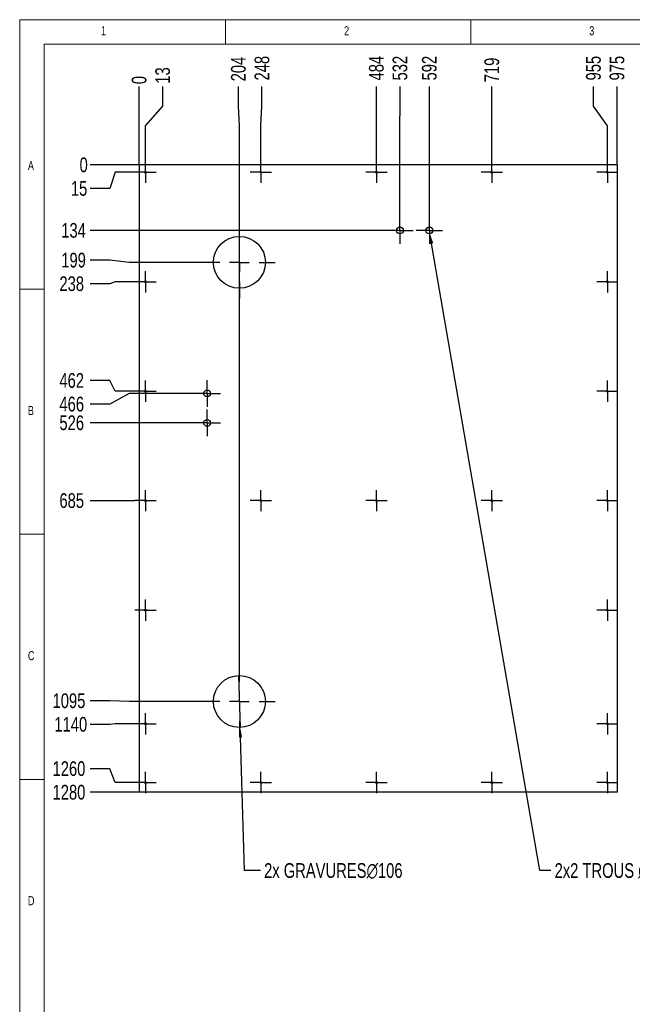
# Model space of a CAD drawing. Header units: millimetres. Extents: x 5 to 589, y 5 to 415.
# Tile 3 of 12: x 5 to 130, y 214 to 415. Entities that reach past the tile are written whole.
import ezdxf

# ---------------------------------------------------------------- set-up
doc = ezdxf.new("R2010")
doc.units = ezdxf.units.MM
doc.header["$PDSIZE"] = -1
doc.linetypes.add('CENTERX2', pattern=[20.32, 12.7, -2.54, 2.54, -2.54])
for name, color, linetype in [('COTES', 1, 'Continuous'), ('GRAVURES', 9, 'Continuous'), ('NOTES', 6, 'Continuous'), ('TRAIT-MIXTES', 3, 'CENTERX2')]:
    doc.layers.add(name, color=color, linetype=linetype)
doc.layers.add('TRAIT-FORT', color=4, linetype='Continuous', lineweight=25)
doc.styles.add('SLDTEXTSTYLE0', font='TXT', dxfattribs={"width": 0.75})
doc.dimstyles.new('SLDDIMSTYLE2', dxfattribs={"dimtxt": 3, "dimasz": 0.333333, "dimexe": 0, "dimexo": 0.0625, "dimgap": 0.75, "dimtad": 0, "dimtih": 1, "dimtoh": 1, "dimdec": 0, "dimlfac": 10, "dimrnd": 1e-09, "dimdsep": 46, "dimtxsty": 'SLDTEXTSTYLE0', "dimblk1": 'ORIGIN', "dimblk2": 'ORIGIN', "dimsah": 1, "dimcen": 0.09, "dimadec": 0, "dimazin": 2, "dimtfac": 1, "dimtdec": 0, "dimtofl": 0, "dimtmove": 0, "dimatfit": 3, "dimldrblk": 'ORIGIN', "dimfxl": 1, "dimfrac": 2, "dimtolj": 1, "dimtzin": 12, "dimarcsym": 0})
doc.dimstyles.new('SLDDIMSTYLE3', dxfattribs={"dimtxt": 3, "dimasz": 2, "dimexe": 0, "dimexo": 0.0625, "dimgap": 0.75, "dimtad": 0, "dimtih": 1, "dimtoh": 1, "dimdec": 0, "dimlfac": 10, "dimrnd": 1e-09, "dimzin": 12, "dimdsep": 46, "dimtxsty": 'SLDTEXTSTYLE0', "dimsah": 1, "dimcen": 0.09, "dimadec": 0, "dimazin": 3, "dimtfac": 1, "dimtdec": 0, "dimtofl": 0, "dimtmove": 0, "dimatfit": 3, "dimfxl": 1, "dimfrac": 2, "dimtolj": 1, "dimtzin": 12, "dimarcsym": 0})
doc.dimstyles.new('SLDDIMSTYLE4', dxfattribs={"dimtxt": 3, "dimasz": 2, "dimexe": 0, "dimexo": 0.0625, "dimgap": 0.75, "dimtad": 0, "dimtih": 1, "dimtoh": 1, "dimdec": 0, "dimlfac": 10, "dimrnd": 1e-09, "dimzin": 12, "dimdsep": 46, "dimtxsty": 'SLDTEXTSTYLE0', "dimblk1": 'NONE', "dimsah": 1, "dimcen": 0, "dimadec": 0, "dimazin": 3, "dimtfac": 1, "dimtdec": 0, "dimtmove": 0, "dimatfit": 3, "dimldrblk": 'NONE', "dimfxl": 1, "dimfrac": 2, "dimtolj": 1, "dimtzin": 12, "dimarcsym": 0})

# ---------------------------------------------------------------- blocks, each defined once
blk = doc.blocks.new('_D_42')
at = {"layer": 'COTES', "color": 0, "lineweight": -2, "transparency": 16777216}
blk.add_line((29.3, 385.36), (19.36, 385.36), dxfattribs=at)
at = {"layer": 'Defpoints', "color": 0, "transparency": 16777216}
for p in [(19.36, 385.36), (29.36, 385.36), (29.36, 385.36)]:
    blk.add_point(p, dxfattribs=at)
at = {"layer": 'COTES', "color": 0, "transparency": 16777216, "insert": (18.05, 385.36), "char_height": 3, "attachment_point": 5, "style": 'SLDTEXTSTYLE0'}
blk.add_mtext('\\A1;0', dxfattribs=at)
blk = doc.blocks.new('_Origin')
at = {"color": 0, "linetype": 'ByBlock', "lineweight": -2}
blk.add_line((0, 0), (-1, 0), dxfattribs=at)
blk.add_circle((0, 0), 0.5, dxfattribs=at)
blk = doc.blocks.new('_D_43')
at = {"layer": 'COTES', "color": 0, "lineweight": -2, "transparency": 16777216}
for p, q in [((24.49, 383.86), (23.36, 380.55)), ((28.43, 383.86), (24.49, 383.86)), ((23.36, 380.55), (19.36, 380.55))]:
    blk.add_line(p, q, dxfattribs=at)
at = {"layer": 'Defpoints', "color": 0, "transparency": 16777216}
for p in [(28.49, 383.86), (29.36, 385.36), (19.36, 380.55)]:
    blk.add_point(p, dxfattribs=at)
at = {"layer": 'COTES', "color": 0, "transparency": 16777216, "insert": (17.11, 380.55), "char_height": 3, "attachment_point": 5, "style": 'SLDTEXTSTYLE0'}
blk.add_mtext('\\A1;15', dxfattribs=at)
blk = doc.blocks.new('_D_44')
at = {"layer": 'COTES', "color": 0, "lineweight": -2, "transparency": 16777216}
blk.add_line((79.8, 371.99), (19.36, 371.99), dxfattribs=at)
at = {"layer": 'Defpoints', "color": 0, "transparency": 16777216}
for p in [(29.36, 385.36), (19.36, 371.99), (79.86, 371.99)]:
    blk.add_point(p, dxfattribs=at)
at = {"layer": 'COTES', "color": 0, "transparency": 16777216, "insert": (15.99, 371.99), "char_height": 3, "attachment_point": 5, "style": 'SLDTEXTSTYLE0'}
blk.add_mtext('\\A1;134', dxfattribs=at)
blk = doc.blocks.new('_D_45')
at = {"layer": 'COTES', "color": 0, "lineweight": -2, "transparency": 16777216}
for p, q in [((23.36, 365.92), (19.36, 365.92)), ((27.36, 365.49), (23.36, 365.92)), ((42.45, 365.49), (27.36, 365.49))]:
    blk.add_line(p, q, dxfattribs=at)
at = {"layer": 'Defpoints', "color": 0, "transparency": 16777216}
for p in [(29.36, 385.36), (19.36, 365.92), (42.51, 365.49)]:
    blk.add_point(p, dxfattribs=at)
at = {"layer": 'COTES', "color": 0, "transparency": 16777216, "insert": (15.99, 365.92), "char_height": 3, "attachment_point": 5, "style": 'SLDTEXTSTYLE0'}
blk.add_mtext('\\A1;199', dxfattribs=at)
blk = doc.blocks.new('_D_46')
at = {"layer": 'COTES', "color": 0, "lineweight": -2, "transparency": 16777216}
for p, q in [((23.36, 361.11), (19.36, 361.11)), ((24.49, 361.53), (23.36, 361.11)), ((28.43, 361.53), (24.49, 361.53))]:
    blk.add_line(p, q, dxfattribs=at)
at = {"layer": 'Defpoints', "color": 0, "transparency": 16777216}
for p in [(29.36, 385.36), (19.36, 361.11), (28.49, 361.53)]:
    blk.add_point(p, dxfattribs=at)
at = {"layer": 'COTES', "color": 0, "transparency": 16777216, "insert": (15.61, 361.11), "char_height": 3, "attachment_point": 5, "style": 'SLDTEXTSTYLE0'}
blk.add_mtext('\\A1;238', dxfattribs=at)
blk = doc.blocks.new('_D_47')
at = {"layer": 'COTES', "color": 0, "lineweight": -2, "transparency": 16777216}
for p, q in [((23.36, 341.37), (19.36, 341.37)), ((24.49, 339.2), (23.36, 341.37)), ((28.43, 339.2), (24.49, 339.2))]:
    blk.add_line(p, q, dxfattribs=at)
at = {"layer": 'Defpoints', "color": 0, "transparency": 16777216}
for p in [(29.36, 385.36), (19.36, 341.37), (28.49, 339.2)]:
    blk.add_point(p, dxfattribs=at)
at = {"layer": 'COTES', "color": 0, "transparency": 16777216, "insert": (15.61, 341.37), "char_height": 3, "attachment_point": 5, "style": 'SLDTEXTSTYLE0'}
blk.add_mtext('\\A1;462', dxfattribs=at)
blk = doc.blocks.new('_D_48')
at = {"layer": 'COTES', "color": 0, "lineweight": -2, "transparency": 16777216}
for p, q in [((27.36, 338.74), (23.36, 336.56)), ((40.46, 338.74), (27.36, 338.74)), ((23.36, 336.56), (19.36, 336.56))]:
    blk.add_line(p, q, dxfattribs=at)
at = {"layer": 'Defpoints', "color": 0, "transparency": 16777216}
for p in [(29.36, 385.36), (40.53, 338.74), (19.36, 336.56)]:
    blk.add_point(p, dxfattribs=at)
at = {"layer": 'COTES', "color": 0, "transparency": 16777216, "insert": (15.61, 336.56), "char_height": 3, "attachment_point": 5, "style": 'SLDTEXTSTYLE0'}
blk.add_mtext('\\A1;466', dxfattribs=at)
blk = doc.blocks.new('_D_49')
at = {"layer": 'COTES', "color": 0, "lineweight": -2, "transparency": 16777216}
blk.add_line((40.46, 332.74), (19.36, 332.74), dxfattribs=at)
at = {"layer": 'Defpoints', "color": 0, "transparency": 16777216}
for p in [(29.36, 385.36), (19.36, 332.74), (40.53, 332.74)]:
    blk.add_point(p, dxfattribs=at)
at = {"layer": 'COTES', "color": 0, "transparency": 16777216, "insert": (15.61, 332.74), "char_height": 3, "attachment_point": 5, "style": 'SLDTEXTSTYLE0'}
blk.add_mtext('\\A1;526', dxfattribs=at)
blk = doc.blocks.new('_D_50')
at = {"layer": 'COTES', "color": 0, "lineweight": -2, "transparency": 16777216}
blk.add_line((28.43, 316.86), (19.36, 316.86), dxfattribs=at)
at = {"layer": 'Defpoints', "color": 0, "transparency": 16777216}
for p in [(29.36, 385.36), (19.36, 316.86), (28.49, 316.86)]:
    blk.add_point(p, dxfattribs=at)
at = {"layer": 'COTES', "color": 0, "transparency": 16777216, "insert": (15.61, 316.86), "char_height": 3, "attachment_point": 5, "style": 'SLDTEXTSTYLE0'}
blk.add_mtext('\\A1;685', dxfattribs=at)
blk = doc.blocks.new('_D_51')
at = {"layer": 'COTES', "color": 0, "lineweight": -2, "transparency": 16777216}
for p, q in [((23.36, 276.02), (19.36, 276.02)), ((27.36, 275.89), (23.36, 276.02)), ((42.45, 275.89), (27.36, 275.89))]:
    blk.add_line(p, q, dxfattribs=at)
at = {"layer": 'Defpoints', "color": 0, "transparency": 16777216}
for p in [(29.36, 385.36), (19.36, 276.02), (42.51, 275.89)]:
    blk.add_point(p, dxfattribs=at)
at = {"layer": 'COTES', "color": 0, "transparency": 16777216, "insert": (15.05, 276.02), "char_height": 3, "attachment_point": 5, "style": 'SLDTEXTSTYLE0'}
blk.add_mtext('\\A1;1095', dxfattribs=at)
blk = doc.blocks.new('_D_52')
at = {"layer": 'COTES', "color": 0, "lineweight": -2, "transparency": 16777216}
for p, q in [((24.49, 271.34), (23.36, 271.21)), ((28.43, 271.34), (24.49, 271.34)), ((23.36, 271.21), (19.36, 271.21))]:
    blk.add_line(p, q, dxfattribs=at)
at = {"layer": 'Defpoints', "color": 0, "transparency": 16777216}
for p in [(29.36, 385.36), (28.49, 271.34), (19.36, 271.21)]:
    blk.add_point(p, dxfattribs=at)
at = {"layer": 'COTES', "color": 0, "transparency": 16777216, "insert": (15.42, 271.21), "char_height": 3, "attachment_point": 5, "style": 'SLDTEXTSTYLE0'}
blk.add_mtext('\\A1;1140', dxfattribs=at)
blk = doc.blocks.new('_D_53')
at = {"layer": 'COTES', "color": 0, "lineweight": -2, "transparency": 16777216}
for p, q in [((23.36, 262.17), (19.36, 262.17)), ((24.49, 259.34), (23.36, 262.17)), ((28.43, 259.34), (24.49, 259.34))]:
    blk.add_line(p, q, dxfattribs=at)
at = {"layer": 'Defpoints', "color": 0, "transparency": 16777216}
for p in [(29.36, 385.36), (19.36, 262.17), (28.49, 259.34)]:
    blk.add_point(p, dxfattribs=at)
at = {"layer": 'COTES', "color": 0, "transparency": 16777216, "insert": (15.05, 262.17), "char_height": 3, "attachment_point": 5, "style": 'SLDTEXTSTYLE0'}
blk.add_mtext('\\A1;1260', dxfattribs=at)
blk = doc.blocks.new('_D_54')
at = {"layer": 'COTES', "color": 0, "lineweight": -2, "transparency": 16777216}
blk.add_line((29.3, 257.36), (19.36, 257.36), dxfattribs=at)
at = {"layer": 'Defpoints', "color": 0, "transparency": 16777216}
for p in [(29.36, 385.36), (19.36, 257.36), (29.36, 257.36)]:
    blk.add_point(p, dxfattribs=at)
at = {"layer": 'COTES', "color": 0, "transparency": 16777216, "insert": (15.05, 257.36), "char_height": 3, "attachment_point": 5, "style": 'SLDTEXTSTYLE0'}
blk.add_mtext('\\A1;1280', dxfattribs=at)
blk = doc.blocks.new('_D_55')
at = {"layer": 'COTES', "color": 0, "lineweight": -2, "transparency": 16777216}
blk.add_line((29.36, 385.43), (29.36, 401.36), dxfattribs=at)
at = {"layer": 'Defpoints', "color": 0, "transparency": 16777216}
for p in [(29.36, 401.36), (29.36, 385.36), (29.36, 385.36)]:
    blk.add_point(p, dxfattribs=at)
at = {"layer": 'COTES', "color": 0, "transparency": 16777216, "insert": (29.36, 402.68), "char_height": 3, "attachment_point": 5, "rotation": 90, "style": 'SLDTEXTSTYLE0'}
blk.add_mtext('\\A1;0', dxfattribs=at)
blk = doc.blocks.new('_D_56')
at = {"layer": 'COTES', "color": 0, "lineweight": -2, "transparency": 16777216}
for p, q in [((34.17, 397.36), (34.17, 401.36)), ((30.66, 393.36), (34.17, 397.36)), ((30.66, 386.1), (30.66, 393.36))]:
    blk.add_line(p, q, dxfattribs=at)
at = {"layer": 'Defpoints', "color": 0, "transparency": 16777216}
for p in [(34.17, 401.36), (30.66, 386.03), (29.36, 385.36)]:
    blk.add_point(p, dxfattribs=at)
at = {"layer": 'COTES', "color": 0, "transparency": 16777216, "insert": (34.17, 403.61), "char_height": 3, "attachment_point": 5, "rotation": 90, "style": 'SLDTEXTSTYLE0'}
blk.add_mtext('\\A1;13', dxfattribs=at)
blk = doc.blocks.new('_D_57')
at = {"layer": 'COTES', "color": 0, "lineweight": -2, "transparency": 16777216}
for p, q in [((49.61, 397.36), (49.61, 401.36)), ((49.81, 393.36), (49.61, 397.36)), ((49.81, 283.25), (49.81, 393.36))]:
    blk.add_line(p, q, dxfattribs=at)
at = {"layer": 'Defpoints', "color": 0, "transparency": 16777216}
for p in [(49.61, 401.36), (29.36, 385.36), (49.81, 283.19)]:
    blk.add_point(p, dxfattribs=at)
at = {"layer": 'COTES', "color": 0, "transparency": 16777216, "insert": (49.61, 404.93), "char_height": 3, "attachment_point": 5, "rotation": 90, "style": 'SLDTEXTSTYLE0'}
blk.add_mtext('\\A1;204', dxfattribs=at)
blk = doc.blocks.new('_D_58')
at = {"layer": 'COTES', "color": 0, "lineweight": -2, "transparency": 16777216}
for p, q in [((54.42, 397.36), (54.42, 401.36)), ((54.21, 393.36), (54.42, 397.36)), ((54.21, 386.1), (54.21, 393.36))]:
    blk.add_line(p, q, dxfattribs=at)
at = {"layer": 'Defpoints', "color": 0, "transparency": 16777216}
for p in [(54.42, 401.36), (54.21, 386.03), (29.36, 385.36)]:
    blk.add_point(p, dxfattribs=at)
at = {"layer": 'COTES', "color": 0, "transparency": 16777216, "insert": (54.42, 405.11), "char_height": 3, "attachment_point": 5, "rotation": 90, "style": 'SLDTEXTSTYLE0'}
blk.add_mtext('\\A1;248', dxfattribs=at)
blk = doc.blocks.new('_D_59')
at = {"layer": 'COTES', "color": 0, "lineweight": -2, "transparency": 16777216}
for p, q in [((77.76, 397.36), (77.76, 401.36)), ((77.76, 393.36), (77.76, 397.36)), ((77.76, 386.1), (77.76, 393.36))]:
    blk.add_line(p, q, dxfattribs=at)
at = {"layer": 'Defpoints', "color": 0, "transparency": 16777216}
for p in [(77.76, 401.36), (77.76, 386.03), (29.36, 385.36)]:
    blk.add_point(p, dxfattribs=at)
at = {"layer": 'COTES', "color": 0, "transparency": 16777216, "insert": (77.76, 405.11), "char_height": 3, "attachment_point": 5, "rotation": 90, "style": 'SLDTEXTSTYLE0'}
blk.add_mtext('\\A1;484', dxfattribs=at)
blk = doc.blocks.new('_D_60')
at = {"layer": 'COTES', "color": 0, "lineweight": -2, "transparency": 16777216}
for p, q in [((82.57, 397.36), (82.57, 401.36)), ((82.56, 393.36), (82.57, 397.36)), ((82.56, 374.75), (82.56, 393.36))]:
    blk.add_line(p, q, dxfattribs=at)
at = {"layer": 'Defpoints', "color": 0, "transparency": 16777216}
for p in [(82.57, 401.36), (29.36, 385.36), (82.56, 374.69)]:
    blk.add_point(p, dxfattribs=at)
at = {"layer": 'COTES', "color": 0, "transparency": 16777216, "insert": (82.57, 405.11), "char_height": 3, "attachment_point": 5, "rotation": 90, "style": 'SLDTEXTSTYLE0'}
blk.add_mtext('\\A1;532', dxfattribs=at)
blk = doc.blocks.new('_D_61')
at = {"layer": 'COTES', "color": 0, "lineweight": -2, "transparency": 16777216}
blk.add_line((88.56, 374.75), (88.56, 401.36), dxfattribs=at)
at = {"layer": 'Defpoints', "color": 0, "transparency": 16777216}
for p in [(88.56, 401.36), (29.36, 385.36), (88.56, 374.69)]:
    blk.add_point(p, dxfattribs=at)
at = {"layer": 'COTES', "color": 0, "transparency": 16777216, "insert": (88.56, 405.11), "char_height": 3, "attachment_point": 5, "rotation": 90, "style": 'SLDTEXTSTYLE0'}
blk.add_mtext('\\A1;592', dxfattribs=at)
blk = doc.blocks.new('_D_62')
at = {"layer": 'COTES', "color": 0, "lineweight": -2, "transparency": 16777216}
blk.add_line((101.31, 386.1), (101.31, 401.36), dxfattribs=at)
at = {"layer": 'Defpoints', "color": 0, "transparency": 16777216}
for p in [(101.31, 401.36), (101.31, 386.03), (29.36, 385.36)]:
    blk.add_point(p, dxfattribs=at)
at = {"layer": 'COTES', "color": 0, "transparency": 16777216, "insert": (101.31, 404.74), "char_height": 3, "attachment_point": 5, "rotation": 90, "style": 'SLDTEXTSTYLE0'}
blk.add_mtext('\\A1;719', dxfattribs=at)
blk = doc.blocks.new('_D_63')
at = {"layer": 'COTES', "color": 0, "lineweight": -2, "transparency": 16777216}
for p, q in [((122.03, 397.36), (122.03, 401.36)), ((124.86, 393.36), (122.03, 397.36)), ((124.86, 386.1), (124.86, 393.36))]:
    blk.add_line(p, q, dxfattribs=at)
at = {"layer": 'Defpoints', "color": 0, "transparency": 16777216}
for p in [(122.03, 401.36), (124.86, 386.03), (29.36, 385.36)]:
    blk.add_point(p, dxfattribs=at)
at = {"layer": 'COTES', "color": 0, "transparency": 16777216, "insert": (122.03, 405.11), "char_height": 3, "attachment_point": 5, "rotation": 90, "style": 'SLDTEXTSTYLE0'}
blk.add_mtext('\\A1;955', dxfattribs=at)
blk = doc.blocks.new('_D_64')
at = {"layer": 'COTES', "color": 0, "lineweight": -2, "transparency": 16777216}
blk.add_line((126.84, 385.43), (126.84, 401.36), dxfattribs=at)
at = {"layer": 'Defpoints', "color": 0, "transparency": 16777216}
for p in [(126.84, 401.36), (29.36, 385.36), (126.84, 385.36)]:
    blk.add_point(p, dxfattribs=at)
at = {"layer": 'COTES', "color": 0, "transparency": 16777216, "insert": (126.84, 405.11), "char_height": 3, "attachment_point": 5, "rotation": 90, "style": 'SLDTEXTSTYLE0'}
blk.add_mtext('\\A1;975', dxfattribs=at)
blk = doc.blocks.new('_D_65')
at = {"layer": 'COTES', "color": 0, "lineweight": -2, "transparency": 16777216}
for p, q in [((49.65, 281.19), (49.97, 270.59)), ((50.85, 241.4), (50.03, 268.59)), ((54.09, 241.4), (50.85, 241.4))]:
    blk.add_line(p, q, dxfattribs=at)
at = {"layer": 'COTES', "color": 0, "transparency": 16777216}
blk.add_solid([(50.36, 268.6), (49.7, 268.58), (49.97, 270.59)], dxfattribs=at)
at = {"layer": 'Defpoints', "color": 0, "transparency": 16777216}
for p in [(49.65, 281.19), (49.97, 270.59)]:
    blk.add_point(p, dxfattribs=at)
at = {"layer": 'COTES', "color": 0, "transparency": 16777216, "insert": (54.84, 242.9), "char_height": 3, "attachment_point": 1, "style": 'SLDTEXTSTYLE0'}
blk.add_mtext('\\A1;2x GRAVURES∅106', dxfattribs=at)
blk = doc.blocks.new('_None')
blk = doc.blocks.new('_D_66')
at = {"layer": 'COTES', "color": 0, "lineweight": -2, "transparency": 16777216}
for p, q in [((88.44, 372.68), (88.68, 371.3)), ((111.09, 241.4), (89.02, 369.33)), ((113.35, 241.4), (111.09, 241.4))]:
    blk.add_line(p, q, dxfattribs=at)
at = {"layer": 'COTES', "color": 0, "transparency": 16777216}
blk.add_solid([(89.35, 369.39), (88.69, 369.27), (88.68, 371.3)], dxfattribs=at)
at = {"layer": 'Defpoints', "color": 0, "transparency": 16777216}
for p in [(88.44, 372.68), (88.68, 371.3)]:
    blk.add_point(p, dxfattribs=at)
at = {"layer": 'COTES', "color": 0, "transparency": 16777216, "insert": (114.1, 242.9), "char_height": 3, "attachment_point": 1, "style": 'SLDTEXTSTYLE0'}
blk.add_mtext('\\A1;2x2 TROUS ∅14', dxfattribs=at)
blk = doc.blocks.new('SW_CENTERMARKSYMBOL_31')
at = {"layer": 'TRAIT-MIXTES', "color": 0}
for p, q in [((0, 2), (0, 2.7)), ((-2, 0), (-2.7, 0)), ((0, 0), (-2, 0)), ((0, 0), (0, 2)), ((0, 0), (0, -2)), ((0, 0), (2, 0)), ((2, 0), (2.7, 0)), ((0, -2), (0, -2.7))]:
    blk.add_line(p, q, dxfattribs=at)
blk = doc.blocks.new('SW_CENTERMARKSYMBOL_32')
at = {"layer": 'TRAIT-MIXTES', "color": 0}
for p, q in [((0, 2), (0, 2.7)), ((-2, 0), (-2.7, 0)), ((0, 0), (-2, 0)), ((0, 0), (0, 2)), ((0, 0), (0, -2)), ((0, 0), (2, 0)), ((2, 0), (2.7, 0)), ((0, -2), (0, -2.7))]:
    blk.add_line(p, q, dxfattribs=at)
blk = doc.blocks.new('SW_CENTERMARKSYMBOL_33')
at = {"layer": 'TRAIT-MIXTES', "color": 0}
for p, q in [((0, 2), (0, 2.7)), ((-2, 0), (-2.7, 0)), ((0, 0), (-2, 0)), ((0, 0), (0, 2)), ((0, 0), (0, -2)), ((0, 0), (2, 0)), ((2, 0), (2.7, 0)), ((0, -2), (0, -2.7))]:
    blk.add_line(p, q, dxfattribs=at)
blk = doc.blocks.new('SW_CENTERMARKSYMBOL_34')
at = {"layer": 'TRAIT-MIXTES', "color": 0}
for p, q in [((0, 2), (0, 2.7)), ((-2, 0), (-2.7, 0)), ((0, 0), (-2, 0)), ((0, 0), (0, 2)), ((0, 0), (0, -2)), ((0, 0), (2, 0)), ((2, 0), (2.7, 0)), ((0, -2), (0, -2.7))]:
    blk.add_line(p, q, dxfattribs=at)
blk = doc.blocks.new('SW_CENTERMARKSYMBOL_35')
at = {"layer": 'TRAIT-MIXTES', "color": 0}
for p, q in [((0, 2), (0, 2.17)), ((-2, 0), (-2.17, 0)), ((0, 0), (-2, 0)), ((0, 0), (0, 2)), ((0, 0), (0, -2)), ((0, 0), (2, 0)), ((2, 0), (2.17, 0)), ((0, -2), (0, -2.17))]:
    blk.add_line(p, q, dxfattribs=at)
blk = doc.blocks.new('SW_CENTERMARKSYMBOL_36')
at = {"layer": 'TRAIT-MIXTES', "color": 0}
for p, q in [((0, 2), (0, 2.17)), ((-2, 0), (-2.17, 0)), ((0, 0), (-2, 0)), ((0, 0), (0, 2)), ((0, 0), (0, -2)), ((0, 0), (2, 0)), ((2, 0), (2.17, 0)), ((0, -2), (0, -2.17))]:
    blk.add_line(p, q, dxfattribs=at)
blk = doc.blocks.new('SW_CENTERMARKSYMBOL_37')
at = {"layer": 'TRAIT-MIXTES', "color": 0}
for p, q in [((0, 2), (0, 2.17)), ((-2, 0), (-2.17, 0)), ((0, 0), (-2, 0)), ((0, 0), (0, 2)), ((0, 0), (0, -2)), ((0, 0), (2, 0)), ((2, 0), (2.17, 0)), ((0, -2), (0, -2.17))]:
    blk.add_line(p, q, dxfattribs=at)
blk = doc.blocks.new('SW_CENTERMARKSYMBOL_38')
at = {"layer": 'TRAIT-MIXTES', "color": 0}
for p, q in [((0, 2), (0, 2.17)), ((-2, 0), (-2.17, 0)), ((0, 0), (-2, 0)), ((0, 0), (0, 2)), ((0, 0), (0, -2)), ((0, 0), (2, 0)), ((2, 0), (2.17, 0)), ((0, -2), (0, -2.17))]:
    blk.add_line(p, q, dxfattribs=at)
blk = doc.blocks.new('SW_CENTERMARKSYMBOL_39')
at = {"layer": 'TRAIT-MIXTES', "color": 0}
for p, q in [((0, 2), (0, 2.17)), ((-2, 0), (-2.17, 0)), ((0, 0), (-2, 0)), ((0, 0), (0, 2)), ((0, 0), (0, -2)), ((0, 0), (2, 0)), ((2, 0), (2.17, 0)), ((0, -2), (0, -2.17))]:
    blk.add_line(p, q, dxfattribs=at)
blk = doc.blocks.new('SW_CENTERMARKSYMBOL_40')
at = {"layer": 'TRAIT-MIXTES', "color": 0}
for p, q in [((0, 2), (0, 2.17)), ((-2, 0), (-2.17, 0)), ((0, 0), (-2, 0)), ((0, 0), (0, 2)), ((0, 0), (0, -2)), ((0, 0), (2, 0)), ((2, 0), (2.17, 0)), ((0, -2), (0, -2.17))]:
    blk.add_line(p, q, dxfattribs=at)
blk = doc.blocks.new('SW_CENTERMARKSYMBOL_41')
at = {"layer": 'TRAIT-MIXTES', "color": 0}
for p, q in [((0, 2), (0, 2.17)), ((-2, 0), (-2.17, 0)), ((0, 0), (-2, 0)), ((0, 0), (0, 2)), ((0, 0), (0, -2)), ((0, 0), (2, 0)), ((2, 0), (2.17, 0)), ((0, -2), (0, -2.17))]:
    blk.add_line(p, q, dxfattribs=at)
blk = doc.blocks.new('SW_CENTERMARKSYMBOL_42')
at = {"layer": 'TRAIT-MIXTES', "color": 0}
for p, q in [((0, 2), (0, 2.17)), ((-2, 0), (-2.17, 0)), ((0, 0), (-2, 0)), ((0, 0), (0, 2)), ((0, 0), (0, -2)), ((0, 0), (2, 0)), ((2, 0), (2.17, 0)), ((0, -2), (0, -2.17))]:
    blk.add_line(p, q, dxfattribs=at)
blk = doc.blocks.new('SW_CENTERMARKSYMBOL_43')
at = {"layer": 'TRAIT-MIXTES', "color": 0}
for p, q in [((0, 2), (0, 2.17)), ((-2, 0), (-2.17, 0)), ((0, 0), (-2, 0)), ((0, 0), (0, 2)), ((0, 0), (0, -2)), ((0, 0), (2, 0)), ((2, 0), (2.17, 0)), ((0, -2), (0, -2.17))]:
    blk.add_line(p, q, dxfattribs=at)
blk = doc.blocks.new('SW_CENTERMARKSYMBOL_44')
at = {"layer": 'TRAIT-MIXTES', "color": 0}
for p, q in [((0, 2), (0, 2.17)), ((-2, 0), (-2.17, 0)), ((0, 0), (-2, 0)), ((0, 0), (0, 2)), ((0, 0), (0, -2)), ((0, 0), (2, 0)), ((2, 0), (2.17, 0)), ((0, -2), (0, -2.17))]:
    blk.add_line(p, q, dxfattribs=at)
blk = doc.blocks.new('SW_CENTERMARKSYMBOL_45')
at = {"layer": 'TRAIT-MIXTES', "color": 0}
for p, q in [((0, 2), (0, 2.17)), ((-2, 0), (-2.17, 0)), ((0, 0), (-2, 0)), ((0, 0), (0, 2)), ((0, 0), (0, -2)), ((0, 0), (2, 0)), ((2, 0), (2.17, 0)), ((0, -2), (0, -2.17))]:
    blk.add_line(p, q, dxfattribs=at)
blk = doc.blocks.new('SW_CENTERMARKSYMBOL_46')
at = {"layer": 'TRAIT-MIXTES', "color": 0}
for p, q in [((0, 2), (0, 2.17)), ((-2, 0), (-2.17, 0)), ((0, 0), (-2, 0)), ((0, 0), (0, 2)), ((0, 0), (0, -2)), ((0, 0), (2, 0)), ((2, 0), (2.17, 0)), ((0, -2), (0, -2.17))]:
    blk.add_line(p, q, dxfattribs=at)
blk = doc.blocks.new('SW_CENTERMARKSYMBOL_47')
at = {"layer": 'TRAIT-MIXTES', "color": 0}
for p, q in [((0, 2), (0, 2.17)), ((-2, 0), (-2.17, 0)), ((0, 0), (-2, 0)), ((0, 0), (0, 2)), ((0, 0), (0, -2)), ((0, 0), (2, 0)), ((2, 0), (2.17, 0)), ((0, -2), (0, -2.17))]:
    blk.add_line(p, q, dxfattribs=at)
blk = doc.blocks.new('SW_CENTERMARKSYMBOL_48')
at = {"layer": 'TRAIT-MIXTES', "color": 0}
for p, q in [((0, 2), (0, 2.17)), ((-2, 0), (-2.17, 0)), ((0, 0), (-2, 0)), ((0, 0), (0, 2)), ((0, 0), (0, -2)), ((0, 0), (2, 0)), ((2, 0), (2.17, 0)), ((0, -2), (0, -2.17))]:
    blk.add_line(p, q, dxfattribs=at)
blk = doc.blocks.new('SW_CENTERMARKSYMBOL_49')
at = {"layer": 'TRAIT-MIXTES', "color": 0}
for p, q in [((0, 2), (0, 2.17)), ((-2, 0), (-2.17, 0)), ((0, 0), (-2, 0)), ((0, 0), (0, 2)), ((0, 0), (0, -2)), ((0, 0), (2, 0)), ((2, 0), (2.17, 0)), ((0, -2), (0, -2.17))]:
    blk.add_line(p, q, dxfattribs=at)
blk = doc.blocks.new('SW_CENTERMARKSYMBOL_50')
at = {"layer": 'TRAIT-MIXTES', "color": 0}
for p, q in [((0, 2), (0, 2.17)), ((-2, 0), (-2.17, 0)), ((0, 0), (-2, 0)), ((0, 0), (0, 2)), ((0, 0), (0, -2)), ((0, 0), (2, 0)), ((2, 0), (2.17, 0)), ((0, -2), (0, -2.17))]:
    blk.add_line(p, q, dxfattribs=at)
blk = doc.blocks.new('SW_CENTERMARKSYMBOL_51')
at = {"layer": 'TRAIT-MIXTES', "color": 0}
for p, q in [((0, 2), (0, 2.17)), ((-2, 0), (-2.17, 0)), ((0, 0), (-2, 0)), ((0, 0), (0, 2)), ((0, 0), (0, -2)), ((0, 0), (2, 0)), ((2, 0), (2.17, 0)), ((0, -2), (0, -2.17))]:
    blk.add_line(p, q, dxfattribs=at)
blk = doc.blocks.new('SW_CENTERMARKSYMBOL_52')
at = {"layer": 'TRAIT-MIXTES', "color": 0}
for p, q in [((0, 2), (0, 2.17)), ((-2, 0), (-2.17, 0)), ((0, 0), (-2, 0)), ((0, 0), (0, 2)), ((0, 0), (0, -2)), ((0, 0), (2, 0)), ((2, 0), (2.17, 0)), ((0, -2), (0, -2.17))]:
    blk.add_line(p, q, dxfattribs=at)
blk = doc.blocks.new('SW_CENTERMARKSYMBOL_53')
at = {"layer": 'TRAIT-MIXTES', "color": 0}
for p, q in [((0, 2), (0, 2.17)), ((-2, 0), (-2.17, 0)), ((0, 0), (-2, 0)), ((0, 0), (0, 2)), ((0, 0), (0, -2)), ((0, 0), (2, 0)), ((2, 0), (2.17, 0)), ((0, -2), (0, -2.17))]:
    blk.add_line(p, q, dxfattribs=at)
blk = doc.blocks.new('SW_CENTERMARKSYMBOL_54')
at = {"layer": 'TRAIT-MIXTES', "color": 0}
for p, q in [((0, 2), (0, 2.17)), ((-2, 0), (-2.17, 0)), ((0, 0), (-2, 0)), ((0, 0), (0, 2)), ((0, 0), (0, -2)), ((0, 0), (2, 0)), ((2, 0), (2.17, 0)), ((0, -2), (0, -2.17))]:
    blk.add_line(p, q, dxfattribs=at)
blk = doc.blocks.new('SW_CENTERMARKSYMBOL_55')
at = {"layer": 'TRAIT-MIXTES', "color": 0}
for p, q in [((0, 2), (0, 2.17)), ((-2, 0), (-2.17, 0)), ((0, 0), (-2, 0)), ((0, 0), (0, 2)), ((0, 0), (0, -2)), ((0, 0), (2, 0)), ((2, 0), (2.17, 0)), ((0, -2), (0, -2.17))]:
    blk.add_line(p, q, dxfattribs=at)
blk = doc.blocks.new('SW_CENTERMARKSYMBOL_56')
at = {"layer": 'TRAIT-MIXTES', "color": 0}
for p, q in [((0, 2), (0, 2.17)), ((-2, 0), (-2.17, 0)), ((0, 0), (-2, 0)), ((0, 0), (0, 2)), ((0, 0), (0, -2)), ((0, 0), (2, 0)), ((2, 0), (2.17, 0)), ((0, -2), (0, -2.17))]:
    blk.add_line(p, q, dxfattribs=at)
blk = doc.blocks.new('SW_CENTERMARKSYMBOL_57')
at = {"layer": 'TRAIT-MIXTES', "color": 0}
for p, q in [((0, 2), (0, 2.17)), ((-2, 0), (-2.17, 0)), ((0, 0), (-2, 0)), ((0, 0), (0, 2)), ((0, 0), (0, -2)), ((0, 0), (2, 0)), ((2, 0), (2.17, 0)), ((0, -2), (0, -2.17))]:
    blk.add_line(p, q, dxfattribs=at)
blk = doc.blocks.new('SW_CENTERMARKSYMBOL_58')
at = {"layer": 'TRAIT-MIXTES', "color": 0}
for p, q in [((0, 4), (0, 7.3)), ((-4, 0), (-7.3, 0)), ((0, 0), (-2, 0)), ((0, 0), (0, 2)), ((0, 0), (0, -2)), ((0, 0), (2, 0)), ((4, 0), (7.3, 0)), ((0, -4), (0, -7.3))]:
    blk.add_line(p, q, dxfattribs=at)
blk = doc.blocks.new('SW_CENTERMARKSYMBOL_59')
at = {"layer": 'TRAIT-MIXTES', "color": 0}
for p, q in [((0, 4), (0, 7.3)), ((-4, 0), (-7.3, 0)), ((0, 0), (-2, 0)), ((0, 0), (0, 2)), ((0, 0), (0, -2)), ((0, 0), (2, 0)), ((4, 0), (7.3, 0)), ((0, -4), (0, -7.3))]:
    blk.add_line(p, q, dxfattribs=at)

msp = doc.modelspace()

# ---------------------------------------------------------------- linework, layer by layer
at = {"lineweight": 18}
for p, q in [((589, 415), (5, 415)), ((5, 415), (5, 5)), ((47, 410), (47, 415)), ((97, 415), (97, 410)), ((584, 410), (10, 410)), ((10, 410), (10, 10)), ((10, 360), (5, 360)), ((5, 310), (10, 310)), ((10, 260), (5, 260))]:
    msp.add_line(p, q, dxfattribs=at)
at = {"layer": 'GRAVURES', "lineweight": 25}
for centre in [(49.8106, 365.4903), (49.8106, 275.8903)]:
    msp.add_circle(centre, 5.3, dxfattribs=at)
at = {"layer": 'TRAIT-FORT', "lineweight": 25}
for p, q in [((29.3606, 385.3634), (29.3606, 257.3634)), ((126.8406, 385.3634), (29.3606, 385.3634)), ((126.8406, 385.3634), (126.8406, 257.3634)), ((126.8406, 257.3634), (29.3606, 257.3634))]:
    msp.add_line(p, q, dxfattribs=at)
for centre, radius in [((30.6606, 383.8634), 0.17), ((54.2106, 383.8634), 0.17), ((77.7606, 383.8634), 0.17), ((101.3106, 383.8634), 0.17), ((124.8606, 383.8634), 0.17), ((82.5606, 371.9903), 0.7), ((88.5606, 371.9903), 0.7), ((30.6606, 361.5301), 0.17), ((124.8606, 361.5301), 0.17), ((30.6606, 339.1968), 0.17), ((43.2269, 338.7403), 0.7), ((124.8606, 339.1968), 0.17), ((43.2269, 332.7403), 0.7), ((30.6606, 316.8634), 0.17), ((54.2106, 316.8634), 0.17), ((77.7606, 316.8634), 0.17), ((101.3106, 316.8634), 0.17), ((124.8606, 316.8634), 0.17), ((30.6606, 294.5301), 0.17), ((124.8606, 294.5301), 0.17), ((30.6606, 271.3434), 0.17), ((124.8606, 271.3434), 0.17), ((30.6606, 259.3434), 0.17), ((54.2106, 259.3434), 0.17), ((77.7606, 259.3434), 0.17), ((101.3106, 259.3434), 0.17), ((124.8606, 259.3434), 0.17)]:
    msp.add_circle(centre, radius, dxfattribs=at)

# ---------------------------------------------------------------- block references
at = {"layer": 'TRAIT-MIXTES'}
for name, p in [('SW_CENTERMARKSYMBOL_57', (30.6606, 383.8634)), ('SW_CENTERMARKSYMBOL_56', (54.2106, 383.8634)), ('SW_CENTERMARKSYMBOL_54', (77.7606, 383.8634)), ('SW_CENTERMARKSYMBOL_53', (101.3106, 383.8634)), ('SW_CENTERMARKSYMBOL_55', (124.8606, 383.8634)), ('SW_CENTERMARKSYMBOL_31', (82.5606, 371.9903)), ('SW_CENTERMARKSYMBOL_32', (88.5606, 371.9903)), ('SW_CENTERMARKSYMBOL_59', (49.8106, 365.4903)), ('SW_CENTERMARKSYMBOL_35', (30.6606, 361.5301)), ('SW_CENTERMARKSYMBOL_42', (124.8606, 361.5301)), ('SW_CENTERMARKSYMBOL_36', (30.6606, 339.1968)), ('SW_CENTERMARKSYMBOL_33', (43.2269, 338.7403)), ('SW_CENTERMARKSYMBOL_41', (124.8606, 339.1968)), ('SW_CENTERMARKSYMBOL_34', (43.2269, 332.7403)), ('SW_CENTERMARKSYMBOL_47', (30.6606, 316.8634)), ('SW_CENTERMARKSYMBOL_46', (54.2106, 316.8634)), ('SW_CENTERMARKSYMBOL_45', (77.7606, 316.8634)), ('SW_CENTERMARKSYMBOL_44', (101.3106, 316.8634)), ('SW_CENTERMARKSYMBOL_43', (124.8606, 316.8634)), ('SW_CENTERMARKSYMBOL_37', (30.6606, 294.5301)), ('SW_CENTERMARKSYMBOL_40', (124.8606, 294.5301)), ('SW_CENTERMARKSYMBOL_58', (49.8106, 275.8903)), ('SW_CENTERMARKSYMBOL_38', (30.6606, 271.3434)), ('SW_CENTERMARKSYMBOL_39', (124.8606, 271.3434)), ('SW_CENTERMARKSYMBOL_48', (30.6606, 259.3434)), ('SW_CENTERMARKSYMBOL_49', (54.2106, 259.3434)), ('SW_CENTERMARKSYMBOL_50', (77.7606, 259.3434)), ('SW_CENTERMARKSYMBOL_51', (101.3106, 259.3434)), ('SW_CENTERMARKSYMBOL_52', (124.8606, 259.3434))]:
    msp.add_blockref(name, p, dxfattribs=at)

# ---------------------------------------------------------------- texts
at = {"layer": 'NOTES', "char_height": 1.8521, "attachment_point": 1, "style": 'SLDTEXTSTYLE0'}
for s, insert in [('1', (21.5833, 413.668)), ('2', (71.1667, 413.668)), ('3', (121.1667, 413.668)), ('A', (6.6667, 386.168)), ('B', (6.6667, 336.168)), ('C', (6.6667, 286.168)), ('D', (6.6667, 236.168))]:
    msp.add_mtext(s, dxfattribs=dict(at, insert=insert))

# ---------------------------------------------------------------- dimensions: what is measured, and where the dimension line sits
at = {"layer": 'COTES'}
for feature_location, offset, dtype, origin, dimstyle, picture, middle in [((54.2105570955, 386.0334351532), (0.2050601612, 15.33), 1, (29.3605570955, 385.3634351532), 'SLDDIMSTYLE3', '_D_58', (54.4156172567, 405.1134351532)), ((77.7606, 386.0334), (-0.0051, 15.33), 1, (29.3606, 385.3634), 'SLDDIMSTYLE3', '_D_59', (77.7555, 405.1134)), ((82.5606, 374.6903), (0.0051, 26.6732), 1, (29.3606, 385.3634), 'SLDDIMSTYLE3', '_D_60', (82.5656, 405.1134)), ((88.5606, 374.6903), (0, 26.6732), 1, (29.3606, 385.3634), 'SLDDIMSTYLE3', '_D_61', (88.5606, 405.1134)), ((124.8606, 386.0334), (-2.8301, 15.33), 1, (29.3606, 385.3634), 'SLDDIMSTYLE3', '_D_63', (122.0304, 405.1134)), ((126.8406, 385.3634), (0, 16), 1, (29.3606, 385.3634), 'SLDDIMSTYLE3', '_D_64', (126.8406, 405.1134)), ((49.81055, 283.19028), (-0.20506, 118.17316), 1, (29.36056, 385.36344), 'SLDDIMSTYLE3', '_D_57', (49.60549, 404.92594)), ((101.3105570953, 386.0334351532), (0, 15.33), 1, (29.3605570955, 385.3634351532), 'SLDDIMSTYLE3', '_D_62', (101.3105570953, 404.7384351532)), ((30.6606, 386.0334), (3.5101, 15.33), 1, (29.3606, 385.3634), 'SLDDIMSTYLE3', '_D_56', (34.1707, 403.6134)), ((29.3605570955, 385.3634351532), (0, 16), 1, (29.3605570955, 385.3634351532), 'SLDDIMSTYLE2', '_D_55', (29.3605570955, 402.6759351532)), ((29.3605570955, 385.3634351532), (-10, 0), 0, (29.3605570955, 385.3634351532), 'SLDDIMSTYLE2', '_D_42', (18.0480570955, 385.3634351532)), ((42.5106, 275.8903), (-23.15, 0.1316), 0, (29.3606, 385.3634), 'SLDDIMSTYLE3', '_D_51', (15.0481, 276.0219)), ((28.4906, 259.3434), (-9.13, 2.8301), 0, (29.3606, 385.3634), 'SLDDIMSTYLE3', '_D_53', (15.0481, 262.1736)), ((29.3606, 257.3634), (-10, 0), 0, (29.3606, 385.3634), 'SLDDIMSTYLE3', '_D_54', (15.0481, 257.3634)), ((28.4906, 271.3434), (-9.13, -0.1316), 0, (29.3606, 385.3634), 'SLDDIMSTYLE3', '_D_52', (15.4231, 271.2118)), ((28.4906, 361.5301), (-9.13, -0.425), 0, (29.3606, 385.3634), 'SLDDIMSTYLE3', '_D_46', (15.6106, 361.1051)), ((28.4906, 339.1968), (-9.13, 2.1768), 0, (29.3606, 385.3634), 'SLDDIMSTYLE3', '_D_47', (15.6106, 341.3736)), ((40.5269, 338.7403), (-21.1663, -2.1768), 0, (29.3606, 385.3634), 'SLDDIMSTYLE3', '_D_48', (15.6106, 336.5635)), ((40.5269, 332.7403), (-21.1663, 0), 0, (29.3606, 385.3634), 'SLDDIMSTYLE3', '_D_49', (15.6106, 332.7403)), ((28.4906, 316.8634), (-9.13, 0), 0, (29.3606, 385.3634), 'SLDDIMSTYLE3', '_D_50', (15.6106, 316.8634)), ((79.8606, 371.9903), (-60.5, 0), 0, (29.3606, 385.3634), 'SLDDIMSTYLE3', '_D_44', (15.9856, 371.9903)), ((42.5106, 365.4903), (-23.15, 0.425), 0, (29.3606, 385.3634), 'SLDDIMSTYLE3', '_D_45', (15.9856, 365.9153)), ((28.4906, 383.8634), (-9.13, -3.3101), 0, (29.3606, 385.3634), 'SLDDIMSTYLE3', '_D_43', (17.1106, 380.5533))]:
    dim = msp.add_ordinate_dim(feature_location=feature_location, offset=offset, dtype=dtype, origin=origin, dimstyle=dimstyle, dxfattribs=at)
    dim.commit()
    dim.dimension.update_dxf_attribs({"geometry": picture, "text_midpoint": middle})
for p1, p2, text, picture, middle in [((88.4416, 372.6801), (88.6795, 371.3005), '2x2 TROUS <>', '_D_66', (127.9702, 241.3997)), ((49.6516, 281.1879), (49.9695, 270.5927), '2x GRAVURES<>', '_D_65', (71.1519, 241.3997))]:
    dim = msp.add_diameter_dim_2p(p1=p1, p2=p2, text=text, dimstyle='SLDDIMSTYLE4', dxfattribs=at)
    dim.commit()
    dim.dimension.update_dxf_attribs({"geometry": picture, "text_midpoint": middle, "dimtype": 163})

doc.saveas('drawing.dxf')
